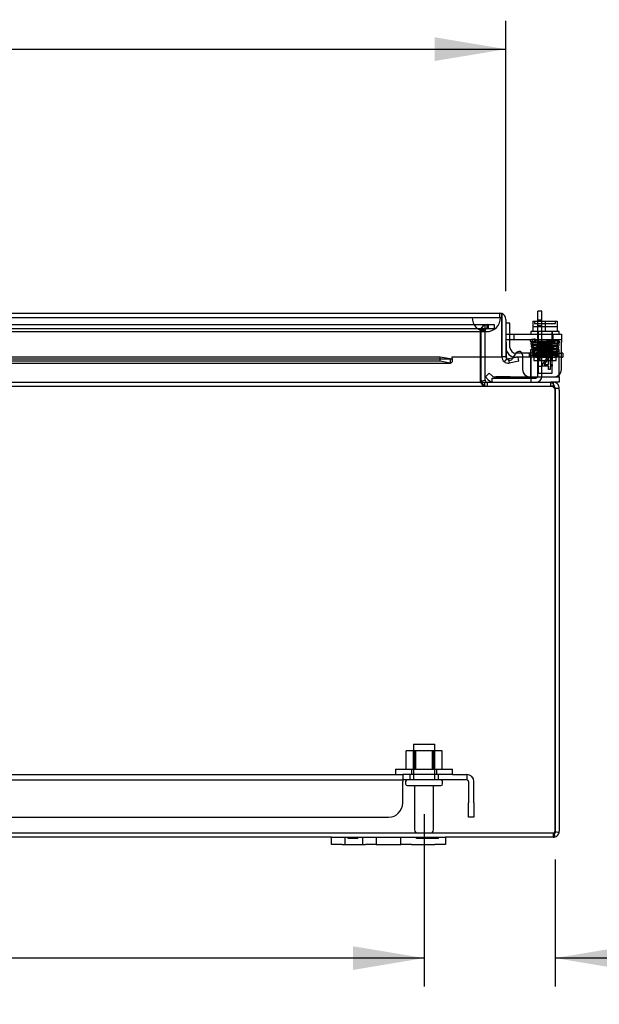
# Model space of a CAD drawing. Header units: inches. Extents: x 1 to 240, y -1 to 159.
# Tile 22 of 61: x 76 to 87, y 18 to 36. Entities that reach past the tile are written whole.
import ezdxf
from ezdxf.enums import TextEntityAlignment as Align
from ezdxf.lldxf.tags import DXFTag

# ---------------------------------------------------------------- set-up
doc = ezdxf.new("R2010")
doc.units = ezdxf.units.IN
doc.header["$MEASUREMENT"] = 0
for name, color, linetype in [('COM40153-1', 7, 'Continuous'), ('COM40153-2', 7, 'Continuous'), ('COM40680', 7, 'Continuous'), ('COM42667', 7, 'Continuous'), ('COM42780', 7, 'Continuous'), ('COM48605', 7, 'Continuous'), ('COM70220', 7, 'Continuous'), ('COM70726-5', 7, 'Continuous'), ('Default', 7, 'Continuous'), ('FET07720', 7, 'Continuous'), ('NTS166105', 7, 'Continuous'), ('SCC19011', 7, 'Continuous'), ('SPR20265', 7, 'Continuous'), ('STD26089', 7, 'Continuous'), ('WAF25035', 7, 'Continuous'), ('WAF25059', 7, 'Continuous')]:
    doc.layers.add(name, color=color, linetype=linetype)
doc.styles.add('SEACAD_Times_New_Roman', font='times.ttf')
tags = doc.linetypes.add('HIDDEN2', pattern=[0.1875, 0.125, -0.0625]).pattern_tags.tags
tags[6:7] = [DXFTag(74, 4), DXFTag(75, 0), DXFTag(340, '0'), DXFTag(46, 0.0), DXFTag(50, 0.0), DXFTag(44, 0.0), DXFTag(45, 0.0)]
tags[4:5] = [DXFTag(74, 4), DXFTag(75, 0), DXFTag(340, '0'), DXFTag(46, 0.0), DXFTag(50, 0.0), DXFTag(44, 0.0), DXFTag(45, 0.0)]
doc.dimstyles.new('HAMMOND_(STH_-_240x160)', dxfattribs={"dimtxt": 1, "dimasz": 1.25, "dimexe": 0.5, "dimexo": 0.5, "dimgap": 0.25, "dimtad": 0, "dimtih": 1, "dimtoh": 1, "dimlfac": 0.125, "dimzin": 0, "dimdsep": 46, "dimtxsty": 'SEACAD_Times_New_Roman', "dimblk1": '_SE_FILLED', "dimblk2": '_SE_FILLED', "dimsah": 1, "dimcen": 0.5, "dimadec": 0, "dimazin": 0, "dimtfac": 0.8, "dimtofl": 0, "dimtmove": 0, "dimatfit": 3, "dimfxl": 1, "dimtolj": 1, "dimtzin": 0, "dimarcsym": 0})

# ---------------------------------------------------------------- blocks, each defined once
blk = doc.blocks.new('SE8')
at = {"layer": 'COM40153-1', "color": 7, "linetype": 'Continuous'}
for p, q in [((85.473, 30.418), (85.473, 30.597)), ((85.545, 30.597), (85.473, 30.597)), ((85.545, 30.418), (85.545, 30.597)), ((84.67, 29.347), (84.67, 29.351))]:
    blk.add_line(p, q, dxfattribs=at)
at = {"layer": 'COM40153-1', "color": 7, "linetype": 'HIDDEN2'}
for p, q in [((85.473, 30.44), (85.545, 30.44)), ((85.473, 30.343), (85.473, 30.418)), ((85.473, 29.455), (85.473, 30.343)), ((85.473, 30.343), (85.545, 30.343)), ((85.545, 30.343), (85.545, 30.418)), ((85.545, 29.455), (85.545, 30.343)), ((85.545, 29.753), (85.473, 29.753)), ((85.473, 29.628), (85.545, 29.628)), ((84.67, 29.351), (84.67, 29.419)), ((84.67, 29.419), (85.437, 29.419))]:
    blk.add_line(p, q, dxfattribs=at)
for radius in [0.036, 0.108]:
    blk.add_arc((85.437, 29.455), radius, 270, 0, dxfattribs=at)
at = {"layer": 'COM40153-2', "color": 7, "linetype": 'Continuous'}
for p, q in [((84.985, 30.384), (84.915, 30.384)), ((84.985, 30.192), (84.985, 30.384)), ((85.205, 29.784), (85.09, 29.784)), ((85.198, 29.854), (85.092, 29.854)), ((85.915, 29.854), (85.891, 29.854)), ((85.891, 29.784), (85.915, 29.784)), ((85.915, 29.854), (85.915, 29.784))]:
    blk.add_line(p, q, dxfattribs=at)
at = {"layer": 'COM40153-2', "color": 7, "linetype": 'HIDDEN2'}
for p, q in [((84.985, 29.959), (84.985, 30.192)), ((85.092, 29.854), (85.09, 29.854)), ((85.438, 29.854), (85.198, 29.854)), ((85.438, 29.784), (85.205, 29.784)), ((85.322, 29.854), (85.322, 29.784)), ((85.438, 29.854), (85.438, 29.784)), ((85.772, 29.854), (85.438, 29.854)), ((85.438, 29.784), (85.772, 29.784)), ((85.697, 29.854), (85.697, 29.784)), ((85.772, 29.854), (85.886, 29.854)), ((85.886, 29.784), (85.772, 29.784)), ((85.891, 29.854), (85.886, 29.854)), ((85.886, 29.784), (85.891, 29.784))]:
    blk.add_line(p, q, dxfattribs=at)
at = {"layer": 'COM40153-2', "color": 7, "linetype": 'Continuous'}
for start, end in [(180, 195.0468), (256.5802, 270)]:
    blk.add_arc((85.09, 29.959), 0.175, start, end, dxfattribs=at)
at = {"layer": 'COM40153-2', "color": 7, "linetype": 'HIDDEN2'}
for radius, start, end in [(0.105, 180, 270), (0.175, 195.0468, 256.5802)]:
    blk.add_arc((85.09, 29.959), radius, start, end, dxfattribs=at)
at = {"layer": 'COM40680', "color": 7, "linetype": 'HIDDEN2'}
for p, q in [((58.604, 22.451), (83.101, 22.451)), ((58.604, 22.356), (83.101, 22.356)), ((83.977, 22.451), (83.101, 22.451)), ((83.101, 22.451), (83.101, 22.326)), ((83.977, 22.356), (83.101, 22.356)), ((83.101, 21.951), (83.101, 22.326)), ((83.227, 22.451), (83.227, 22.356)), ((83.727, 22.356), (83.727, 22.451)), ((83.977, 22.451), (84.227, 22.451)), ((84.227, 22.356), (83.977, 22.356)), ((84.227, 22.451), (84.227, 22.356)), ((84.257, 22.326), (84.257, 21.951)), ((84.352, 21.951), (84.352, 22.326)), ((84.257, 21.701), (84.257, 21.951)), ((84.352, 21.951), (84.352, 21.701)), ((58.854, 21.701), (82.851, 21.701)), ((84.352, 21.701), (84.257, 21.701))]:
    blk.add_line(p, q, dxfattribs=at)
for centre, radius, start, end in [((84.227, 22.326), 0.125, 0, 90), ((84.227, 22.326), 0.03, 0, 90), ((82.851, 21.951), 0.25, 270, 0)]:
    blk.add_arc(centre, radius, start, end, dxfattribs=at)
at = {"layer": 'COM42667', "color": 7, "linetype": 'Continuous'}
for p, q in [((84.921, 30.192), (85.891, 30.192)), ((84.921, 30.049), (84.921, 30.192)), ((85.891, 30.192), (85.891, 30.049)), ((84.921, 30.049), (84.921, 29.794)), ((85.891, 29.567), (85.891, 30.049)), ((85.036, 29.768), (85.095, 29.859)), ((85.205, 29.826), (85.205, 29.567)), ((85.555, 29.655), (85.67, 29.817)), ((85.664, 29.767), (85.585, 29.655)), ((85.664, 29.655), (85.664, 29.767)), ((85.67, 29.817), (85.694, 29.817)), ((85.694, 29.817), (85.694, 29.655)), ((85.555, 29.627), (85.555, 29.655)), ((85.664, 29.627), (85.555, 29.627)), ((85.585, 29.655), (85.664, 29.655)), ((85.664, 29.567), (85.664, 29.627)), ((85.694, 29.655), (85.728, 29.655)), ((85.728, 29.627), (85.694, 29.627)), ((85.694, 29.627), (85.694, 29.567)), ((85.728, 29.655), (85.728, 29.627)), ((85.694, 29.567), (85.664, 29.567))]:
    blk.add_line(p, q, dxfattribs=at)
at = {"layer": 'COM42667', "color": 7, "linetype": 'HIDDEN2'}
for p, q in [((85.055, 30.192), (85.055, 30.097)), ((85.743, 30.097), (85.743, 30.192)), ((84.921, 30.097), (85.891, 30.097)), ((85.032, 29.761), (85.036, 29.768))]:
    blk.add_line(p, q, dxfattribs=at)
at = {"layer": 'COM42667', "color": 7, "linetype": 'Continuous'}
for centre, radius, start, end in [((84.981, 29.794), 0.06, 180, 215.7861), ((85.145, 29.826), 0.06, 0, 147.1545), ((85.33, 29.567), 0.125, 180, 270), ((85.766, 29.567), 0.125, 270, 0)]:
    blk.add_arc(centre, radius, start, end, dxfattribs=at)
at = {"layer": 'COM42667', "color": 7, "linetype": 'HIDDEN2'}
blk.add_arc((84.981, 29.794), 0.06, 215.7861, 327.1545, dxfattribs=at)
at = {"layer": 'COM42780', "color": 7, "linetype": 'HIDDEN2'}
for p, q in [((85.352, 29.919), (85.852, 29.919)), ((85.352, 29.832), (85.352, 29.919)), ((85.352, 29.778), (85.352, 29.832)), ((85.352, 29.832), (85.352, 29.362)), ((85.352, 29.824), (85.852, 29.824)), ((85.407, 29.824), (85.407, 29.729)), ((85.477, 29.919), (85.477, 29.729)), ((85.496, 29.919), (85.496, 29.729)), ((85.709, 29.729), (85.709, 29.919)), ((85.727, 29.919), (85.727, 29.729)), ((85.797, 29.729), (85.797, 29.824)), ((85.852, 29.778), (85.852, 29.919)), ((85.852, 29.489), (85.852, 29.778)), ((85.407, 29.729), (85.797, 29.729)), ((84.738, 29.441), (84.738, 29.442)), ((84.797, 29.441), (84.738, 29.441)), ((84.797, 29.441), (84.797, 29.442)), ((84.826, 29.441), (84.797, 29.441)), ((84.826, 29.441), (84.826, 29.442)), ((84.988, 29.441), (84.826, 29.441)), ((84.938, 29.441), (84.938, 29.442)), ((84.988, 29.441), (84.988, 29.442)), ((85.852, 29.476), (85.852, 29.489))]:
    blk.add_line(p, q, dxfattribs=at)
at = {"layer": 'COM42780', "color": 7, "linetype": 'Continuous'}
for p, q in [((84.553, 29.439), (84.62, 29.506)), ((84.553, 29.439), (84.603, 29.389)), ((84.62, 29.506), (84.67, 29.456)), ((84.704, 29.442), (85.602, 29.442)), ((85.602, 29.442), (85.852, 29.442)), ((85.852, 29.442), (85.852, 29.476)), ((85.852, 29.442), (85.852, 29.347)), ((85.852, 29.347), (85.744, 29.347))]:
    blk.add_line(p, q, dxfattribs=at)
for radius in [0.048, 0.143]:
    blk.add_arc((84.704, 29.49), radius, 225, 270, dxfattribs=at)
at = {"layer": 'COM42780', "color": 7, "linetype": 'HIDDEN2'}
blk.add_ellipse((85.102, 30.447), major_axis=(0, -14.322), ratio=0.017455, start_param=1.503851, end_param=1.524085, dxfattribs=at)
for points, knots in [([(85.344, 29.442), (85.345, 29.442), (85.347, 29.443), (85.348, 29.446), (85.349, 29.448), (85.35, 29.451), (85.35, 29.453), (85.351, 29.46), (85.351, 29.465), (85.352, 29.476), (85.352, 29.483), (85.352, 29.489)], [0, 0, 0, 0, 0.25, 0.25, 0.375, 0.375, 0.5, 0.5, 0.75, 0.75, 1, 1, 1, 1]), ([(85.352, 29.362), (85.352, 29.357), (85.352, 29.353), (85.349, 29.348), (85.347, 29.347), (85.344, 29.347)], [0, 0, 0, 0, 0.5, 0.5, 1, 1, 1, 1])]:
    blk.add_open_spline(points, degree=3, knots=knots, dxfattribs=at)
at = {"layer": 'COM48605', "color": 7, "linetype": 'Continuous'}
for p, q in [((56.835, 30.557), (84.807, 30.557)), ((84.843, 30.449), (84.843, 30.551)), ((84.843, 30.551), (84.843, 30.449)), ((84.843, 29.79), (84.843, 30.449)), ((84.843, 30.449), (84.843, 29.79)), ((84.915, 30.449), (84.915, 29.79)), ((83.76, 29.784), (71.441, 29.784)), ((83.933, 29.754), (83.76, 29.784)), ((83.76, 29.713), (83.76, 29.784)), ((83.968, 29.79), (84.843, 29.79)), ((83.968, 29.762), (83.968, 29.79)), ((84.915, 29.79), (84.843, 29.79)), ((85.128, 29.784), (84.958, 29.754)), ((85.14, 29.713), (85.128, 29.784)), ((83.76, 29.713), (71.441, 29.713)), ((71.441, 29.682), (83.94, 29.682)), ((83.933, 29.683), (83.76, 29.713)), ((83.933, 29.754), (83.933, 29.683)), ((83.968, 29.762), (83.968, 29.707)), ((84.928, 29.762), (84.882, 29.707)), ((84.958, 29.754), (84.97, 29.683)), ((85.14, 29.713), (84.97, 29.683))]:
    blk.add_line(p, q, dxfattribs=at)
at = {"layer": 'COM48605', "color": 7, "linetype": 'HIDDEN2'}
for p, q in [((56.835, 30.485), (84.807, 30.485)), ((84.807, 30.485), (84.807, 30.557)), ((57.703, 29.754), (83.94, 29.754))]:
    blk.add_line(p, q, dxfattribs=at)
at = {"layer": 'COM48605', "color": 7, "linetype": 'Continuous'}
for centre, radius, start, end in [((84.807, 30.449), 0.108, 70.5288, 90), ((84.807, 30.449), 0.108, 0, 70.5288), ((84.951, 29.79), 0.108, 180, 230), ((84.951, 29.79), 0.036, 180, 230), ((83.94, 29.807), 0.0534, 262.6265, 270.2336), ((83.94, 29.807), 0.0534, 278.3402, 302.4219), ((84.951, 29.79), 0.108, 230.0001, 279.9999), ((84.951, 29.79), 0.036, 230, 280)]:
    blk.add_arc(centre, radius, start, end, dxfattribs=at)
at = {"layer": 'COM48605', "color": 7, "linetype": 'HIDDEN2'}
blk.add_arc((84.807, 30.449), 0.036, 0, 90, dxfattribs=at)
at = {"layer": 'COM48605', "color": 7, "linetype": 'Continuous'}
blk.add_ellipse((84.807, 30.449), major_axis=(0, -0.108), ratio=0.997813, start_param=2.801756, end_param=3.141593, dxfattribs=at)
at = {"layer": 'COM48605', "color": 7, "linetype": 'HIDDEN2'}
blk.add_ellipse((84.807, 30.449), major_axis=(0, -0.036), ratio=0.997813, start_param=1.570796, end_param=3.141593, dxfattribs=at)
at = {"layer": 'COM48605', "color": 7, "linetype": 'Continuous'}
blk.add_open_spline([(83.933, 29.683), (83.939, 29.681), (83.945, 29.681), (83.956, 29.689), (83.962, 29.697), (83.968, 29.707)], degree=3, knots=[0, 0, 0, 0, 0.5, 0.5, 1, 1, 1, 1], dxfattribs=at)
at = {"layer": 'COM70220', "color": 7, "linetype": 'HIDDEN2'}
for p, q in [((57.383, 30.484), (84.321, 30.484)), ((57.383, 30.483), (84.321, 30.483)), ((57.383, 30.481), (84.321, 30.481)), ((84.321, 30.484), (84.82, 30.484)), ((84.321, 30.483), (84.82, 30.483)), ((84.321, 30.481), (84.571, 30.481)), ((84.322, 30.484), (84.322, 30.483)), ((84.322, 30.483), (84.571, 30.481)), ((84.571, 30.481), (84.82, 30.483)), ((84.807, 30.485), (84.821, 30.485)), ((84.82, 30.483), (84.82, 30.484)), ((57.383, 30.235), (84.321, 30.235)), ((84.321, 30.235), (84.571, 30.235))]:
    blk.add_line(p, q, dxfattribs=at)
blk.add_arc((84.571, 30.485), 0.25, 180, 0, dxfattribs=at)
at = {"layer": 'COM70726-5', "color": 7, "linetype": 'HIDDEN2'}
for p, q in [((57.139, 30.36), (84.566, 30.36)), ((57.139, 30.288), (84.566, 30.288)), ((84.552, 30.288), (84.552, 30.36)), ((84.566, 30.36), (84.611, 30.36)), ((84.566, 30.288), (84.611, 30.288)), ((84.585, 30.288), (84.585, 30.36)), ((84.611, 30.36), (84.631, 30.36)), ((84.611, 30.288), (84.611, 30.36)), ((84.611, 30.288), (84.631, 30.288)), ((84.631, 30.36), (84.707, 30.36)), ((84.631, 30.288), (84.707, 30.288)), ((84.707, 30.36), (84.707, 30.288)), ((84.461, 30.252), (84.459, 30.25)), ((84.459, 30.25), (84.459, 29.79)), ((84.549, 30.252), (84.477, 30.252)), ((84.477, 30.25), (84.477, 30.252)), ((84.477, 30.25), (84.549, 30.25)), ((84.477, 29.79), (84.477, 30.25)), ((84.549, 30.25), (84.549, 30.252)), ((84.549, 29.79), (84.549, 30.25)), ((56.007, 29.275), (85.697, 29.275)), ((84.459, 29.375), (84.459, 29.361)), ((84.485, 29.362), (84.48, 29.361)), ((84.538, 29.347), (84.538, 29.275)), ((84.585, 29.347), (84.585, 29.275)), ((85.697, 29.347), (85.697, 29.275)), ((85.744, 29.275), (85.697, 29.275)), ((85.744, 29.313), (85.744, 29.275)), ((85.744, 21.419), (55.96, 21.419)), ((85.744, 21.419), (85.744, 21.347)), ((85.76, 21.429), (85.76, 21.378))]:
    blk.add_line(p, q, dxfattribs=at)
at = {"layer": 'COM70726-5', "color": 7, "linetype": 'Continuous'}
for p, q in [((84.459, 29.79), (84.459, 29.383)), ((84.477, 29.383), (84.477, 29.79)), ((84.549, 29.383), (84.549, 29.79)), ((71.923, 29.347), (85.697, 29.347)), ((84.459, 29.383), (84.459, 29.375)), ((84.55, 29.375), (84.485, 29.362)), ((85.744, 29.347), (85.697, 29.347)), ((85.744, 29.347), (85.744, 29.313)), ((85.78, 29.239), (85.78, 29.205)), ((85.78, 29.239), (85.852, 29.239)), ((85.78, 29.205), (85.78, 21.455)), ((85.78, 21.455), (85.78, 29.205)), ((85.852, 29.205), (85.852, 29.239)), ((85.852, 29.205), (85.852, 21.455)), ((81.852, 21.347), (59.888, 21.347)), ((85.744, 21.347), (83.852, 21.347)), ((85.78, 21.455), (85.78, 21.423)), ((85.78, 21.444), (85.78, 21.455)), ((85.848, 21.423), (85.78, 21.444))]:
    blk.add_line(p, q, dxfattribs=at)
at = {"layer": 'COM70726-5', "color": 7, "linetype": 'HIDDEN2'}
for centre, radius, start, end in [((84.585, 30.252), 0.108, 90, 180), ((84.585, 30.252), 0.036, 90, 180), ((84.585, 29.383), 0.108, 191.8196, 270), ((85.694, 29.155), 0.119, 61.5723, 88.4858), ((85.744, 29.239), 0.036, 36.9906, 90), ((85.728, 29.211), 0.0541, 30.2275, 64.6436), ((85.744, 21.455), 0.036, 270, 301.8857), ((85.744, 21.455), 0.036, 301.8857, 342.1888), ((84.983, 21.229), 0.804, 12.7493, 14.0193), ((84.985, 21.229), 0.802, 12.7764, 14.0612), ((84.983, 21.229), 0.804, 8.7792, 10.4379), ((84.985, 21.229), 0.802, 8.8062, 10.4615), ((85.744, 21.455), 0.036, 342.1888, 0)]:
    blk.add_arc(centre, radius, start, end, dxfattribs=at)
at = {"layer": 'COM70726-5', "color": 7, "linetype": 'Continuous'}
for centre, radius, start, end in [((84.548, 29.497), 0.151, 233.9395, 266.2643), ((84.585, 29.383), 0.108, 180, 191.8196), ((84.585, 29.383), 0.036, 180, 191.8196), ((84.585, 29.383), 0.036, 191.8197, 269.9999), ((85.744, 29.239), 0.108, 36.9906, 90), ((85.599, 29.212), 0.178, 8.7341, 31.1626), ((85.744, 29.239), 0.036, 0, 36.9906), ((85.744, 29.239), 0.108, 0, 36.9906), ((85.68, 29.205), 0.1, 0, 19.4457), ((85.744, 21.455), 0.108, 270, 288.1223), ((84.983, 21.229), 0.804, 8.7792, 12.7493), ((84.985, 21.229), 0.802, 8.8062, 12.7764), ((85.744, 21.455), 0.108, 288.1223, 342.8887), ((85.744, 21.455), 0.108, 342.8887, 360)]:
    blk.add_arc(centre, radius, start, end, dxfattribs=at)
at = {"layer": 'COM70726-5', "color": 7, "linetype": 'HIDDEN2'}
for major_axis, start_param, end_param in [((0, 0.036), 3.141593, 3.698102), ((0, -0.036), 1.259933, 1.570796)]:
    blk.add_ellipse((85.744, 21.455), major_axis=major_axis, ratio=0.996907, start_param=start_param, end_param=end_param, dxfattribs=at)
at = {"layer": 'COM70726-5', "color": 7, "linetype": 'Continuous'}
blk.add_ellipse((85.744, 21.455), major_axis=(0, 0.108), ratio=0.996907, start_param=3.141593, end_param=3.457887, dxfattribs=at)
at = {"layer": 'COM70726-5', "color": 7, "linetype": 'HIDDEN2'}
for points, knots in [([(84.461, 30.252), (84.469, 30.266), (84.476, 30.28), (84.492, 30.306), (84.499, 30.318), (84.514, 30.338), (84.522, 30.346), (84.537, 30.357), (84.545, 30.36), (84.552, 30.36)], [0, 0, 0, 0, 0.25, 0.25, 0.5, 0.5, 0.75, 0.75, 1, 1, 1, 1]), ([(84.461, 30.252), (84.476, 30.261), (84.492, 30.27), (84.522, 30.284), (84.537, 30.288), (84.552, 30.288)], [0, 0, 0, 0, 0.5, 0.5, 1, 1, 1, 1]), ([(84.459, 29.361), (84.466, 29.349), (84.472, 29.337), (84.486, 29.316), (84.492, 29.307), (84.505, 29.291), (84.512, 29.285), (84.525, 29.277), (84.532, 29.275), (84.538, 29.275)], [0, 0, 0, 0, 0.25, 0.25, 0.5, 0.5, 0.75, 0.75, 1, 1, 1, 1]), ([(85.779, 21.444), (85.776, 21.443), (85.773, 21.442), (85.768, 21.439), (85.765, 21.438), (85.761, 21.434), (85.76, 21.431), (85.76, 21.427), (85.761, 21.425), (85.763, 21.424)], [0, 0, 0, 0, 0.25, 0.25, 0.5, 0.5, 0.75, 0.75, 1, 1, 1, 1])]:
    blk.add_open_spline(points, degree=3, knots=knots, dxfattribs=at)
at = {"layer": 'COM70726-5', "color": 7, "linetype": 'Continuous'}
for points, knots in [([(85.697, 29.347), (85.706, 29.347), (85.715, 29.343), (85.733, 29.328), (85.742, 29.317), (85.751, 29.304)], [0, 0, 0, 0, 0.5, 0.5, 1, 1, 1, 1]), ([(85.78, 21.423), (85.776, 21.42), (85.773, 21.417), (85.768, 21.409), (85.766, 21.405), (85.763, 21.398), (85.762, 21.394), (85.76, 21.386), (85.76, 21.383), (85.76, 21.373), (85.761, 21.367), (85.765, 21.36), (85.767, 21.358), (85.772, 21.354), (85.774, 21.353), (85.778, 21.352)], [0, 0, 0, 0, 0.125, 0.125, 0.25, 0.25, 0.375, 0.375, 0.5, 0.5, 0.75, 0.75, 0.875, 0.875, 1, 1, 1, 1])]:
    blk.add_open_spline(points, degree=3, knots=knots, dxfattribs=at)
at = {"layer": 'FET07720', "color": 7, "linetype": 'Continuous'}
for p, q in [((81.852, 21.347), (82.04, 21.347)), ((81.852, 21.222), (81.852, 21.347)), ((82.04, 21.347), (82.446, 21.347)), ((82.446, 21.347), (82.634, 21.347)), ((82.634, 21.347), (82.852, 21.347)), ((82.634, 21.347), (82.634, 21.222)), ((82.852, 21.347), (82.852, 21.347)), ((82.852, 21.347), (83.07, 21.347)), ((83.07, 21.347), (83.258, 21.347)), ((83.07, 21.222), (83.07, 21.347)), ((83.258, 21.347), (83.665, 21.347)), ((83.665, 21.347), (83.852, 21.347)), ((83.852, 21.347), (83.852, 21.222)), ((82.04, 21.222), (81.852, 21.222)), ((82.04, 21.222), (82.446, 21.222)), ((82.634, 21.222), (82.446, 21.222)), ((82.634, 21.222), (82.852, 21.222)), ((82.852, 21.222), (83.07, 21.222)), ((82.852, 21.222), (82.852, 21.222)), ((83.258, 21.222), (83.07, 21.222)), ((83.258, 21.222), (83.665, 21.222)), ((83.852, 21.222), (83.665, 21.222))]:
    blk.add_line(p, q, dxfattribs=at)
at = {"layer": 'FET07720', "color": 7, "linetype": 'HIDDEN2'}
for p, q in [((82.087, 21.347), (82.087, 21.222)), ((82.142, 21.327), (82.142, 21.347)), ((82.258, 21.327), (82.142, 21.327)), ((82.171, 21.327), (82.171, 21.347)), ((82.258, 21.327), (82.258, 21.347)), ((82.278, 21.327), (82.258, 21.327)), ((82.261, 21.327), (82.261, 21.347)), ((82.278, 21.327), (82.278, 21.347)), ((82.313, 21.327), (82.278, 21.327)), ((82.313, 21.327), (82.313, 21.347)), ((82.399, 21.222), (82.399, 21.347)), ((82.634, 21.347), (82.634, 21.222)), ((83.071, 21.222), (83.071, 21.347)), ((83.342, 21.327), (83.342, 21.347)), ((83.451, 21.327), (83.342, 21.327)), ((83.407, 21.327), (83.407, 21.347)), ((83.451, 21.327), (83.451, 21.347)), ((83.496, 21.327), (83.451, 21.327)), ((83.465, 21.327), (83.465, 21.347)), ((83.496, 21.327), (83.496, 21.347)), ((83.605, 21.327), (83.496, 21.327)), ((83.505, 21.327), (83.505, 21.347)), ((83.565, 21.327), (83.565, 21.347)), ((83.574, 21.327), (83.574, 21.347)), ((83.605, 21.327), (83.605, 21.347)), ((83.727, 21.327), (83.605, 21.327)), ((83.619, 21.327), (83.619, 21.347)), ((83.663, 21.327), (83.663, 21.347)), ((83.727, 21.327), (83.727, 21.347))]:
    blk.add_line(p, q, dxfattribs=at)
at = {"layer": 'NTS166105', "color": 7, "linetype": 'HIDDEN2'}
for p, q in [((83.332, 22.867), (83.163, 22.867)), ((83.163, 22.547), (83.163, 22.867)), ((83.29, 22.547), (83.29, 22.867)), ((83.306, 22.547), (83.306, 22.867)), ((83.324, 22.867), (83.324, 22.547)), ((83.648, 22.867), (83.332, 22.867)), ((83.332, 22.547), (83.332, 22.867)), ((83.624, 22.547), (83.624, 22.867)), ((83.631, 22.547), (83.631, 22.867)), ((83.793, 22.867), (83.648, 22.867)), ((83.648, 22.547), (83.648, 22.867)), ((83.665, 22.547), (83.665, 22.867)), ((83.793, 22.547), (83.793, 22.867))]:
    blk.add_line(p, q, dxfattribs=at)
at = {"layer": 'SCC19011', "color": 7, "linetype": 'Continuous'}
for p, q in [((85.387, 30.418), (85.387, 30.237)), ((85.387, 30.418), (85.602, 30.418)), ((85.602, 30.418), (85.602, 30.237)), ((85.602, 30.418), (85.817, 30.418)), ((85.817, 30.418), (85.817, 30.237))]:
    blk.add_line(p, q, dxfattribs=at)
at = {"layer": 'SCC19011', "color": 7, "linetype": 'HIDDEN2'}
for p, q in [((85.387, 30.323), (85.817, 30.323)), ((85.418, 30.408), (85.418, 30.378)), ((85.418, 30.378), (85.787, 30.378)), ((85.787, 30.378), (85.787, 30.408)), ((85.48, 30.237), (85.48, 29.505)), ((85.724, 29.505), (85.724, 30.237)), ((85.48, 29.505), (85.724, 29.505))]:
    blk.add_line(p, q, dxfattribs=at)
for points in [[(85.408, 30.418), (85.41, 30.418), (85.413, 30.417), (85.417, 30.413), (85.418, 30.411), (85.418, 30.408)], [(85.787, 30.408), (85.787, 30.411), (85.788, 30.413), (85.792, 30.417), (85.794, 30.418), (85.797, 30.418)]]:
    blk.add_open_spline(points, degree=3, knots=[0, 0, 0, 0, 0.5, 0.5, 1, 1, 1, 1], dxfattribs=at)
at = {"layer": 'SPR20265', "color": 7, "linetype": 'HIDDEN2'}
blk.add_circle((85.802, 29.802), 0.0175, dxfattribs=at)
blk.add_ellipse((85.43, 30.083), major_axis=(0, 0.0175), ratio=0.707107, dxfattribs=at)
for points, knots in [([(85.429, 30.101), (85.413, 30.1), (85.389, 30.099), (85.364, 30.096), (85.351, 30.091), (85.345, 30.086), (85.342, 30.082), (85.342, 30.078), (85.342, 30.073), (85.344, 30.068), (85.349, 30.062), (85.353, 30.061), (85.364, 30.058), (85.379, 30.057), (85.402, 30.055), (85.439, 30.053), (85.489, 30.051), (85.535, 30.049), (85.579, 30.048), (85.629, 30.046), (85.676, 30.045), (85.718, 30.043), (85.752, 30.042), (85.784, 30.04), (85.812, 30.039), (85.833, 30.037), (85.837, 30.036), (85.84, 30.035)], [0, 0, 0, 0, 0.066522, 0.120463, 0.161456, 0.189103, 0.197894, 0.203579, 0.212255, 0.219187, 0.22509, 0.251276, 0.299894, 0.332585, 0.370245, 0.440981, 0.501961, 0.553339, 0.59537, 0.643118, 0.707543, 0.746042, 0.788673, 0.835414, 0.886246, 0.941114, 1, 1, 1, 1]), ([(85.367, 30.045), (85.366, 30.044), (85.363, 30.044), (85.359, 30.043), (85.356, 30.04), (85.353, 30.037), (85.351, 30.034), (85.35, 30.029), (85.35, 30.023), (85.353, 30.017), (85.36, 30.01), (85.366, 30.009), (85.371, 30.008)], [0, 0, 0, 0, 0.055383, 0.112985, 0.171703, 0.230339, 0.287909, 0.343892, 0.45376, 0.576632, 0.710657, 1, 1, 1, 1]), ([(85.378, 29.996), (85.375, 29.996), (85.369, 29.995), (85.362, 29.989), (85.358, 29.982), (85.358, 29.975), (85.36, 29.968), (85.364, 29.964), (85.367, 29.962), (85.37, 29.96), (85.373, 29.96), (85.374, 29.96), (85.375, 29.96)], [0, 0, 0, 0, 0.179474, 0.349583, 0.499926, 0.62563, 0.739127, 0.840103, 0.885308, 0.926766, 0.964791, 1, 1, 1, 1]), ([(85.824, 29.969), (85.822, 29.969), (85.818, 29.968), (85.801, 29.966), (85.768, 29.964), (85.719, 29.962), (85.67, 29.96), (85.626, 29.958), (85.591, 29.957), (85.56, 29.956), (85.529, 29.955), (85.496, 29.953), (85.462, 29.952), (85.429, 29.95), (85.403, 29.948), (85.386, 29.946), (85.377, 29.944), (85.372, 29.942), (85.366, 29.935), (85.365, 29.927), (85.367, 29.92), (85.372, 29.913), (85.381, 29.909), (85.392, 29.907), (85.417, 29.905), (85.454, 29.903), (85.493, 29.901), (85.532, 29.9), (85.58, 29.898), (85.635, 29.896), (85.694, 29.894), (85.75, 29.891), (85.787, 29.889), (85.808, 29.887), (85.812, 29.886), (85.815, 29.886)], [0, 0, 0, 0, 0.030505, 0.059349, 0.111872, 0.157767, 0.197056, 0.229698, 0.255694, 0.276285, 0.29911, 0.325483, 0.355431, 0.389004, 0.425768, 0.457152, 0.480073, 0.494522, 0.501995, 0.512986, 0.520655, 0.528965, 0.547003, 0.567484, 0.61122, 0.658615, 0.685529, 0.717005, 0.753019, 0.79355, 0.838532, 0.887926, 0.941695, 0.970307, 1, 1, 1, 1]), ([(85.839, 30.07), (85.838, 30.069), (85.835, 30.068), (85.812, 30.066), (85.778, 30.064), (85.739, 30.062), (85.7, 30.061), (85.666, 30.059), (85.636, 30.058), (85.61, 30.057), (85.583, 30.057), (85.551, 30.055), (85.512, 30.054), (85.47, 30.053), (85.428, 30.051), (85.391, 30.049), (85.368, 30.046), (85.366, 30.045), (85.366, 30.044)], [0.0155714, 0.0155714, 0.0155714, 0.0155714, 0.0911325, 0.1734241, 0.2469055, 0.311539, 0.3672816, 0.4141234, 0.452071, 0.4813694, 0.513675, 0.5552654, 0.6061478, 0.6663186, 0.7358013, 0.814551, 0.9026159, 0.9727421, 0.9727421, 0.9727421, 0.9727421]), ([(85.371, 30.043), (85.373, 30.043), (85.377, 30.043), (85.383, 30.038), (85.385, 30.031), (85.385, 30.024), (85.383, 30.019), (85.38, 30.015), (85.378, 30.013), (85.375, 30.011), (85.372, 30.01), (85.37, 30.01), (85.368, 30.01), (85.367, 30.01)], [0, 0, 0, 0, 0.192828, 0.364191, 0.509557, 0.628504, 0.736551, 0.787266, 0.835127, 0.879953, 0.921899, 0.961562, 1, 1, 1, 1]), ([(85.368, 30.009), (85.37, 30.008), (85.375, 30.007), (85.395, 30.006), (85.431, 30.004), (85.483, 30.001), (85.535, 30), (85.581, 29.998), (85.619, 29.997), (85.651, 29.996), (85.682, 29.994), (85.714, 29.993), (85.747, 29.992), (85.779, 29.99), (85.803, 29.989), (85.818, 29.988), (85.823, 29.988), (85.822, 29.989), (85.82, 29.991), (85.817, 29.996), (85.815, 30.005), (85.821, 30.016), (85.822, 30.017), (85.811, 30.016), (85.788, 30.015), (85.747, 30.013), (85.704, 30.011), (85.662, 30.009), (85.611, 30.008), (85.554, 30.006), (85.493, 30.003), (85.437, 30.001), (85.4, 29.999), (85.381, 29.997), (85.377, 29.996), (85.375, 29.995)], [0, 0, 0, 0, 0.030551, 0.059441, 0.112099, 0.158213, 0.19785, 0.231011, 0.257726, 0.278571, 0.300614, 0.325938, 0.354477, 0.386177, 0.420906, 0.451798, 0.474236, 0.488495, 0.492772, 0.4961, 0.508072, 0.525766, 0.544565, 0.564998, 0.608777, 0.656392, 0.683962, 0.715934, 0.752304, 0.793078, 0.838219, 0.88772, 0.941584, 0.970246, 1, 1, 1, 1]), ([(85.842, 30.07), (85.84, 30.071), (85.836, 30.072), (85.815, 30.074), (85.788, 30.075), (85.757, 30.077), (85.723, 30.078), (85.682, 30.08), (85.635, 30.081), (85.586, 30.083), (85.542, 30.084), (85.498, 30.086), (85.451, 30.087), (85.415, 30.089), (85.392, 30.09), (85.377, 30.091), (85.37, 30.091), (85.37, 30.091), (85.373, 30.088), (85.376, 30.083), (85.377, 30.079), (85.377, 30.074), (85.376, 30.07), (85.375, 30.066), (85.379, 30.064), (85.395, 30.064), (85.416, 30.065), (85.43, 30.066)], [0, 0, 0, 0, 0.05921, 0.114418, 0.165627, 0.21281, 0.255962, 0.295089, 0.361136, 0.411085, 0.45232, 0.502276, 0.561593, 0.630061, 0.66764, 0.70207, 0.75339, 0.782025, 0.785899, 0.794923, 0.802971, 0.807823, 0.815144, 0.839527, 0.877939, 0.931246, 1, 1, 1, 1]), ([(85.377, 29.961), (85.38, 29.961), (85.383, 29.962), (85.403, 29.964), (85.438, 29.966), (85.49, 29.968), (85.542, 29.97), (85.587, 29.972), (85.624, 29.973), (85.656, 29.974), (85.688, 29.975), (85.723, 29.977), (85.758, 29.978), (85.792, 29.98), (85.817, 29.982), (85.832, 29.984), (85.841, 29.986), (85.845, 29.988), (85.851, 29.997), (85.852, 30.005), (85.848, 30.013), (85.841, 30.018), (85.833, 30.021), (85.819, 30.023), (85.792, 30.025), (85.752, 30.027), (85.709, 30.028), (85.666, 30.03), (85.615, 30.032), (85.556, 30.034), (85.495, 30.036), (85.436, 30.038), (85.398, 30.041), (85.377, 30.042), (85.372, 30.043), (85.37, 30.044)], [0, 0, 0, 0, 0.030182, 0.058734, 0.110744, 0.156162, 0.194924, 0.226978, 0.252249, 0.272738, 0.295965, 0.322671, 0.352917, 0.386752, 0.422922, 0.452521, 0.473846, 0.486863, 0.494562, 0.507196, 0.515439, 0.524053, 0.542681, 0.563336, 0.607147, 0.654604, 0.682079, 0.714043, 0.750472, 0.791379, 0.836778, 0.886629, 0.940967, 0.969921, 1, 1, 1, 1]), ([(85.371, 30.01), (85.371, 30.01), (85.373, 30.012), (85.394, 30.014), (85.43, 30.016), (85.471, 30.018), (85.513, 30.019), (85.551, 30.02), (85.583, 30.022), (85.61, 30.022), (85.636, 30.023), (85.666, 30.024), (85.701, 30.026), (85.74, 30.027), (85.779, 30.029), (85.814, 30.031), (85.839, 30.033), (85.842, 30.034), (85.843, 30.035)], [0.0317125, 0.0317125, 0.0317125, 0.0317125, 0.0954291, 0.1821817, 0.2601023, 0.3291139, 0.3890647, 0.4398824, 0.4814915, 0.513848, 0.5432124, 0.581276, 0.628319, 0.6843936, 0.7495521, 0.8238288, 0.9072668, 0.9878183, 0.9878183, 0.9878183, 0.9878183]), ([(85.375, 29.995), (85.377, 29.995), (85.379, 29.995), (85.383, 29.993), (85.387, 29.991), (85.389, 29.988), (85.391, 29.984), (85.393, 29.98), (85.393, 29.974), (85.391, 29.968), (85.386, 29.963), (85.382, 29.961), (85.379, 29.961), (85.378, 29.961)], [0, 0, 0, 0, 0.059638, 0.122066, 0.185706, 0.248901, 0.310258, 0.368902, 0.480002, 0.599665, 0.727098, 0.860254, 1, 1, 1, 1]), ([(85.379, 29.958), (85.384, 29.957), (85.4, 29.956), (85.436, 29.954), (85.477, 29.952), (85.518, 29.95), (85.555, 29.949), (85.586, 29.948), (85.612, 29.947), (85.636, 29.946), (85.664, 29.945), (85.697, 29.944), (85.732, 29.942), (85.769, 29.941), (85.8, 29.939), (85.814, 29.937), (85.818, 29.937)], [0.098377, 0.098377, 0.098377, 0.098377, 0.1871127, 0.2663809, 0.336208, 0.3966747, 0.4478502, 0.4897883, 0.5225059, 0.5515273, 0.5891116, 0.6356456, 0.6910945, 0.7553559, 0.828321, 0.9099224, 0.9099224, 0.9099224, 0.9099224]), ([(85.822, 29.971), (85.818, 29.972), (85.803, 29.974), (85.77, 29.976), (85.733, 29.977), (85.697, 29.979), (85.664, 29.98), (85.637, 29.981), (85.612, 29.982), (85.586, 29.983), (85.555, 29.984), (85.518, 29.985), (85.478, 29.987), (85.438, 29.989), (85.403, 29.991), (85.387, 29.992), (85.383, 29.993)], [0.0919425, 0.0919425, 0.0919425, 0.0919425, 0.1748391, 0.2486676, 0.3134733, 0.369237, 0.4159366, 0.4536003, 0.4826575, 0.5153912, 0.5573009, 0.6083511, 0.6685303, 0.7378249, 0.8162059, 0.9035856, 0.9035856, 0.9035856, 0.9035856]), ([(85.817, 29.921), (85.815, 29.921), (85.81, 29.922), (85.79, 29.924), (85.755, 29.926), (85.705, 29.928), (85.656, 29.93), (85.613, 29.932), (85.577, 29.933), (85.547, 29.934), (85.518, 29.935), (85.488, 29.937), (85.457, 29.938), (85.429, 29.939), (85.408, 29.941), (85.397, 29.942), (85.394, 29.941), (85.395, 29.94), (85.401, 29.932), (85.401, 29.924), (85.398, 29.917), (85.395, 29.913), (85.396, 29.913), (85.408, 29.914), (85.427, 29.915), (85.455, 29.916), (85.481, 29.918), (85.514, 29.919), (85.555, 29.92), (85.604, 29.922), (85.659, 29.924), (85.716, 29.926), (85.77, 29.929), (85.803, 29.931), (85.821, 29.933), (85.825, 29.934), (85.827, 29.934)], [0, 0, 0, 0, 0.030231, 0.058828, 0.110956, 0.156569, 0.195653, 0.228197, 0.254164, 0.274696, 0.297123, 0.322698, 0.351391, 0.38313, 0.41734, 0.446082, 0.46676, 0.479654, 0.487829, 0.502375, 0.511726, 0.521099, 0.540335, 0.560852, 0.604714, 0.628111, 0.652604, 0.68066, 0.713064, 0.749809, 0.790934, 0.836478, 0.886431, 0.940859, 0.969862, 1, 1, 1, 1]), ([(85.826, 29.935), (85.824, 29.935), (85.822, 29.935), (85.818, 29.936), (85.814, 29.939), (85.812, 29.942), (85.81, 29.945), (85.808, 29.95), (85.808, 29.955), (85.81, 29.961), (85.815, 29.966), (85.82, 29.968), (85.822, 29.969), (85.823, 29.969)], [0, 0, 0, 0, 0.061359, 0.125601, 0.191068, 0.256036, 0.319044, 0.379151, 0.492324, 0.612562, 0.73854, 0.867561, 1, 1, 1, 1]), ([(85.823, 29.934), (85.827, 29.934), (85.832, 29.935), (85.84, 29.941), (85.843, 29.948), (85.843, 29.955), (85.841, 29.961), (85.837, 29.966), (85.831, 29.969), (85.828, 29.97), (85.826, 29.97)], [0, 0, 0, 0, 0.174522, 0.341814, 0.49099, 0.617224, 0.732964, 0.83707, 0.926174, 1, 1, 1, 1]), ([(85.839, 30.036), (85.837, 30.036), (85.833, 30.036), (85.826, 30.042), (85.824, 30.049), (85.824, 30.055), (85.826, 30.062), (85.831, 30.066), (85.836, 30.069), (85.839, 30.069), (85.841, 30.07)], [0, 0, 0, 0, 0.172812, 0.334686, 0.477598, 0.599543, 0.715745, 0.824396, 0.920113, 1, 1, 1, 1]), ([(85.841, 30.035), (85.843, 30.035), (85.845, 30.035), (85.849, 30.036), (85.853, 30.039), (85.856, 30.042), (85.857, 30.045), (85.859, 30.05), (85.859, 30.056), (85.856, 30.062), (85.851, 30.067), (85.845, 30.07), (85.842, 30.071), (85.839, 30.071)], [0, 0, 0, 0, 0.061046, 0.125273, 0.191172, 0.257138, 0.321758, 0.38405, 0.50258, 0.627092, 0.754222, 0.87904, 1, 1, 1, 1]), ([(85.391, 29.895), (85.389, 29.895), (85.387, 29.895), (85.383, 29.893), (85.379, 29.891), (85.376, 29.887), (85.373, 29.881), (85.373, 29.874), (85.376, 29.867), (85.381, 29.862), (85.387, 29.859), (85.39, 29.859), (85.392, 29.859)], [0, 0, 0, 0, 0.063728, 0.130533, 0.198895, 0.267172, 0.397362, 0.518273, 0.643035, 0.768012, 0.887736, 1, 1, 1, 1]), ([(85.404, 29.847), (85.399, 29.846), (85.393, 29.845), (85.385, 29.838), (85.382, 29.832), (85.381, 29.826), (85.383, 29.821), (85.385, 29.817), (85.387, 29.814), (85.391, 29.812), (85.395, 29.81), (85.397, 29.81), (85.399, 29.81)], [0, 0, 0, 0, 0.306204, 0.442937, 0.565203, 0.671636, 0.724965, 0.779543, 0.835119, 0.890984, 0.946216, 1, 1, 1, 1]), ([(85.814, 29.919), (85.814, 29.919), (85.813, 29.918), (85.795, 29.916), (85.763, 29.914), (85.727, 29.912), (85.689, 29.91), (85.655, 29.909), (85.626, 29.908), (85.601, 29.907), (85.578, 29.906), (85.551, 29.905), (85.52, 29.904), (85.485, 29.903), (85.449, 29.901), (85.416, 29.899), (85.393, 29.897), (85.39, 29.895), (85.389, 29.894)], [0.0376878, 0.0376878, 0.0376878, 0.0376878, 0.0961746, 0.1834132, 0.2617276, 0.3310047, 0.3912006, 0.4422884, 0.4842426, 0.5170201, 0.5461009, 0.5837943, 0.6305341, 0.6863471, 0.7512032, 0.8250827, 0.9080267, 0.992349, 0.992349, 0.992349, 0.992349]), ([(85.389, 29.859), (85.391, 29.859), (85.393, 29.858), (85.408, 29.856), (85.437, 29.854), (85.482, 29.852), (85.527, 29.85), (85.568, 29.849), (85.602, 29.847), (85.631, 29.846), (85.66, 29.845), (85.691, 29.844), (85.724, 29.842), (85.755, 29.841), (85.78, 29.839), (85.795, 29.838), (85.8, 29.838), (85.799, 29.839), (85.797, 29.841), (85.793, 29.846), (85.792, 29.852), (85.794, 29.859), (85.796, 29.863), (85.799, 29.866), (85.799, 29.867), (85.794, 29.866), (85.777, 29.865), (85.744, 29.863), (85.708, 29.861), (85.671, 29.86), (85.626, 29.858), (85.574, 29.856), (85.519, 29.854), (85.465, 29.851), (85.419, 29.849), (85.407, 29.847), (85.4, 29.846)], [0, 0, 0, 0, 0.030585, 0.059499, 0.112172, 0.158281, 0.197904, 0.231048, 0.257756, 0.278621, 0.301088, 0.327393, 0.357459, 0.391214, 0.42851, 0.461631, 0.485381, 0.50008, 0.504322, 0.507437, 0.516736, 0.523069, 0.530052, 0.537806, 0.551493, 0.566752, 0.610182, 0.657604, 0.685064, 0.716926, 0.753183, 0.793842, 0.838861, 0.888236, 0.941965, 1, 1, 1, 1]), ([(85.392, 29.894), (85.395, 29.894), (85.399, 29.893), (85.405, 29.888), (85.408, 29.881), (85.408, 29.874), (85.406, 29.868), (85.401, 29.863), (85.396, 29.861), (85.393, 29.86), (85.391, 29.86)], [0, 0, 0, 0, 0.164694, 0.321803, 0.462493, 0.58437, 0.702645, 0.814924, 0.915258, 1, 1, 1, 1]), ([(85.403, 29.811), (85.405, 29.812), (85.411, 29.813), (85.431, 29.814), (85.466, 29.817), (85.516, 29.819), (85.564, 29.821), (85.605, 29.822), (85.638, 29.824), (85.666, 29.825), (85.693, 29.826), (85.722, 29.827), (85.751, 29.829), (85.777, 29.83), (85.797, 29.832), (85.81, 29.834), (85.817, 29.836), (85.822, 29.839), (85.828, 29.848), (85.828, 29.859), (85.813, 29.873), (85.795, 29.872), (85.763, 29.876), (85.725, 29.877), (85.684, 29.879), (85.645, 29.881), (85.599, 29.882), (85.546, 29.884), (85.492, 29.887), (85.442, 29.889), (85.411, 29.891), (85.396, 29.893), (85.394, 29.894), (85.392, 29.894)], [0, 0, 0, 0, 0.030212, 0.058788, 0.110829, 0.156253, 0.194989, 0.226979, 0.252148, 0.272534, 0.295168, 0.320662, 0.34908, 0.380472, 0.413575, 0.440727, 0.460699, 0.473493, 0.482834, 0.500479, 0.522529, 0.56357, 0.607215, 0.654633, 0.682075, 0.714021, 0.750446, 0.791355, 0.836764, 0.886626, 0.940969, 0.969925, 1, 1, 1, 1]), ([(85.393, 29.86), (85.394, 29.861), (85.397, 29.862), (85.419, 29.864), (85.45, 29.866), (85.486, 29.868), (85.52, 29.869), (85.552, 29.87), (85.578, 29.871), (85.601, 29.872), (85.626, 29.873), (85.655, 29.874), (85.69, 29.876), (85.728, 29.877), (85.766, 29.879), (85.799, 29.881), (85.818, 29.883), (85.82, 29.885), (85.82, 29.885)], [0.0115652, 0.0115652, 0.0115652, 0.0115652, 0.0900002, 0.1715273, 0.2444185, 0.3086089, 0.3639947, 0.4104711, 0.4480048, 0.476988, 0.5096837, 0.5515962, 0.602753, 0.6632181, 0.7330773, 0.8124375, 0.9013448, 0.9682001, 0.9682001, 0.9682001, 0.9682001]), ([(85.395, 29.81), (85.395, 29.809), (85.4, 29.808), (85.422, 29.806), (85.462, 29.803), (85.506, 29.801), (85.547, 29.799), (85.583, 29.798), (85.612, 29.797), (85.65, 29.795), (85.69, 29.794), (85.727, 29.792), (85.754, 29.791), (85.772, 29.79), (85.782, 29.791), (85.784, 29.796), (85.785, 29.802), (85.785, 29.805)], [0.0605518, 0.0605518, 0.0605518, 0.0605518, 0.1177162, 0.2217388, 0.3128852, 0.391298, 0.4572029, 0.5107279, 0.5519667, 0.5905596, 0.6832451, 0.7374115, 0.7961796, 0.8532683, 0.9061148, 0.9548288, 1, 1, 1, 1]), ([(85.399, 29.845), (85.4, 29.845), (85.401, 29.845), (85.404, 29.844), (85.406, 29.843), (85.409, 29.842), (85.412, 29.84), (85.414, 29.837), (85.415, 29.834), (85.417, 29.83), (85.417, 29.824), (85.414, 29.817), (85.409, 29.812), (85.406, 29.812), (85.404, 29.812)], [0, 0, 0, 0, 0.039966, 0.079616, 0.120393, 0.163304, 0.208856, 0.257156, 0.308084, 0.361496, 0.478236, 0.623595, 0.798409, 1, 1, 1, 1]), ([(85.82, 29.8), (85.819, 29.805), (85.816, 29.812), (85.797, 29.82), (85.778, 29.823), (85.758, 29.825), (85.73, 29.827), (85.696, 29.828), (85.661, 29.83), (85.625, 29.831), (85.581, 29.833), (85.53, 29.835), (85.478, 29.837), (85.441, 29.839), (85.418, 29.841), (85.406, 29.842), (85.403, 29.843), (85.403, 29.844)], [0, 0, 0, 0, 0.0755306, 0.135984, 0.1812356, 0.2155752, 0.2816892, 0.34837, 0.3921103, 0.4467152, 0.5121542, 0.5883823, 0.6752548, 0.7727394, 0.8256191, 0.8811219, 0.9392487, 0.9392487, 0.9392487, 0.9392487]), ([(85.814, 29.886), (85.812, 29.886), (85.809, 29.887), (85.803, 29.891), (85.8, 29.898), (85.8, 29.904), (85.801, 29.91), (85.804, 29.913), (85.806, 29.916), (85.809, 29.918), (85.812, 29.919), (85.815, 29.92), (85.817, 29.92), (85.818, 29.92)], [0, 0, 0, 0, 0.185287, 0.350453, 0.492757, 0.610394, 0.717684, 0.769709, 0.820021, 0.868235, 0.914148, 0.957888, 1, 1, 1, 1]), ([(85.818, 29.885), (85.819, 29.885), (85.82, 29.885), (85.823, 29.886), (85.826, 29.887), (85.828, 29.888), (85.831, 29.89), (85.833, 29.893), (85.834, 29.896), (85.835, 29.901), (85.835, 29.907), (85.831, 29.914), (85.823, 29.92), (85.817, 29.921), (85.814, 29.921)], [0, 0, 0, 0, 0.036353, 0.073764, 0.113325, 0.155834, 0.201742, 0.251197, 0.304133, 0.360387, 0.484485, 0.636448, 0.811563, 1, 1, 1, 1])]:
    blk.add_open_spline(points, degree=3, knots=knots, dxfattribs=at)
for points in [[(85.374, 29.961), (85.373, 29.96), (85.373, 29.96), (85.374, 29.96)], [(85.378, 29.995), (85.378, 29.995), (85.379, 29.995), (85.379, 29.995)], [(85.828, 29.969), (85.828, 29.969), (85.828, 29.969), (85.827, 29.969)], [(85.397, 29.812), (85.396, 29.811), (85.395, 29.811), (85.395, 29.81)], [(85.403, 29.844), (85.403, 29.845), (85.404, 29.845), (85.406, 29.845)], [(85.823, 29.935), (85.823, 29.935), (85.823, 29.934), (85.823, 29.934)]]:
    blk.add_open_spline(points, degree=3, dxfattribs=at)
at = {"layer": 'STD26089', "color": 7, "linetype": 'HIDDEN2'}
for p, q in [((83.29, 22.981), (83.665, 22.981)), ((83.29, 22.981), (83.29, 22.356)), ((83.665, 22.356), (83.665, 22.981)), ((83.152, 22.326), (83.152, 22.286)), ((83.802, 22.286), (83.802, 22.326)), ((83.182, 22.256), (83.772, 22.256)), ((83.311, 22.256), (83.311, 21.479)), ((83.643, 21.479), (83.643, 22.256))]:
    blk.add_line(p, q, dxfattribs=at)
for centre, radius, start, end in [((83.182, 22.326), 0.03, 90, 180), ((83.772, 22.326), 0.03, 0, 90), ((83.182, 22.286), 0.03, 180, 270), ((83.772, 22.286), 0.03, 270, 0), ((83.371, 21.479), 0.06, 180, 270), ((83.583, 21.479), 0.06, 270, 0)]:
    blk.add_arc(centre, radius, start, end, dxfattribs=at)
at = {"layer": 'WAF25035', "color": 7, "linetype": 'Continuous'}
for p, q in [((85.852, 30.237), (85.352, 30.237)), ((85.352, 30.237), (85.352, 30.192)), ((85.852, 30.192), (85.852, 30.237))]:
    blk.add_line(p, q, dxfattribs=at)
at = {"layer": 'WAF25035', "color": 7, "linetype": 'HIDDEN2'}
for p, q in [((85.47, 30.237), (85.47, 30.192)), ((85.735, 30.192), (85.735, 30.237))]:
    blk.add_line(p, q, dxfattribs=at)
at = {"layer": 'WAF25059', "color": 7, "linetype": 'HIDDEN2'}
for p, q in [((82.977, 22.547), (83.977, 22.547)), ((82.977, 22.547), (82.977, 22.451)), ((83.255, 22.547), (83.255, 22.451)), ((83.7, 22.451), (83.7, 22.547)), ((83.977, 22.451), (83.977, 22.547))]:
    blk.add_line(p, q, dxfattribs=at)
blk = doc.blocks.new('DMBLK2525')
at = {"layer": 'Default', "linetype": 'Continuous'}
for points in [[(82.227, 19.015), (83.477, 19.224), (82.227, 19.432)], [(87.03, 19.015), (87.03, 19.432), (85.78, 19.224)]]:
    blk.add_hatch(color=7, dxfattribs=at).paths.add_polyline_path(points)
at = {"layer": 'Default', "color": 7, "linetype": 'Continuous'}
for p, q in [((83.477, 21.756), (83.477, 18.724)), ((85.78, 20.955), (85.78, 18.724)), ((83.477, 19.224), (80.977, 19.224)), ((87.345, 19.224), (85.78, 19.224)), ((87.345, 19.224), (87.845, 19.224))]:
    blk.add_line(p, q, dxfattribs=at)
at = {"layer": 'Default', "color": 7, "linetype": 'Continuous', "style": 'SEACAD_Times_New_Roman'}
for s, p in [('2.30', (88.195, 19.724)), ('I/S', (91.549, 19.724))]:
    blk.add_text(s, height=1, dxfattribs=at).set_placement(p, align=Align.TOP_LEFT)
blk = doc.blocks.new('_SE_FILLED')
at = {"color": 0}
blk.add_line((0, 0), (-1, 0), dxfattribs=at)
blk.add_solid([(0, 0), (-1, -0.1665), (-1, 0.1665), (0, 0)], dxfattribs=at)
blk = doc.blocks.new('DMBLK2526')
at = {"layer": 'Default', "linetype": 'Continuous'}
for points in [[(59.477, 19.015), (59.477, 19.432), (58.227, 19.224)], [(82.227, 19.015), (83.477, 19.224), (82.227, 19.432)]]:
    blk.add_hatch(color=7, dxfattribs=at).paths.add_polyline_path(points)
at = {"layer": 'Default', "color": 7, "linetype": 'Continuous'}
for p, q in [((58.227, 21.756), (58.227, 18.724)), ((83.477, 21.756), (83.477, 18.724)), ((68.796, 19.224), (58.227, 19.224)), ((83.477, 19.224), (72.909, 19.224))]:
    blk.add_line(p, q, dxfattribs=at)
at = {"layer": 'Default', "color": 7, "linetype": 'Continuous', "style": 'SEACAD_Times_New_Roman'}
blk.add_text('25.25', height=1, dxfattribs=at).set_placement((69.146, 19.724), align=Align.TOP_LEFT)
blk = doc.blocks.new('DMBLK2531')
at = {"layer": 'Default', "linetype": 'Continuous'}
for points in [[(57.977, 35.409), (56.727, 35.2), (57.977, 34.992)], [(83.665, 35.409), (83.665, 34.992), (84.915, 35.2)]]:
    blk.add_hatch(color=7, dxfattribs=at).paths.add_polyline_path(points)
at = {"layer": 'Default', "color": 7, "linetype": 'Continuous'}
for p, q in [((56.727, 30.949), (56.727, 35.7)), ((84.915, 30.949), (84.915, 35.7)), ((56.727, 35.2), (68.374, 35.2)), ((73.269, 35.2), (84.915, 35.2))]:
    blk.add_line(p, q, dxfattribs=at)
at = {"layer": 'Default', "color": 7, "linetype": 'Continuous', "style": 'SEACAD_Times_New_Roman'}
for s, p in [('28.19', (69.115, 35.7)), ('DOOR', (68.724, 34.2))]:
    blk.add_text(s, height=1, dxfattribs=at).set_placement(p, align=Align.TOP_LEFT)

msp = doc.modelspace()

# ---------------------------------------------------------------- block references
at = {"layer": 'Default'}
msp.add_blockref('SE8', (0, 0), dxfattribs=at)

# ---------------------------------------------------------------- dimensions: what is measured, and where the dimension line sits
at = {"layer": 'Default', "color": 7, "linetype": 'Continuous'}
dim = msp.add_linear_dim(base=(56.727, 35.2), p1=(56.727, 30.449), p2=(84.915, 30.449), angle=0, text='\\A1;<>\\PDOOR', dimstyle='HAMMOND_(STH_-_240x160)', override={"dimlfac": 1}, dxfattribs=at)
dim.commit()
dim.dimension.update_dxf_attribs({"geometry": 'DMBLK2531', "text_midpoint": (70.821, 35.2), "dimtype": 161})
for base, p1, p2, text, override, picture, middle in [((58.227, 19.224), (83.477, 22.256), (58.227, 22.256), '\\A1;<>', {"dimlfac": 1}, 'DMBLK2526', (70.852, 19.224)), ((83.477, 19.224), (85.78, 21.455), (83.477, 22.256), '\\A1;<> I/S', {"dimlfac": 1, "dimtmove": 1}, 'DMBLK2525', (87.845, 19.224))]:
    dim = msp.add_linear_dim(base=base, p1=p1, p2=p2, text=text, dimstyle='HAMMOND_(STH_-_240x160)', override=override, dxfattribs=at)
    dim.commit()
    dim.dimension.update_dxf_attribs({"geometry": picture, "text_midpoint": middle, "dimtype": 160})

doc.saveas('drawing.dxf')
